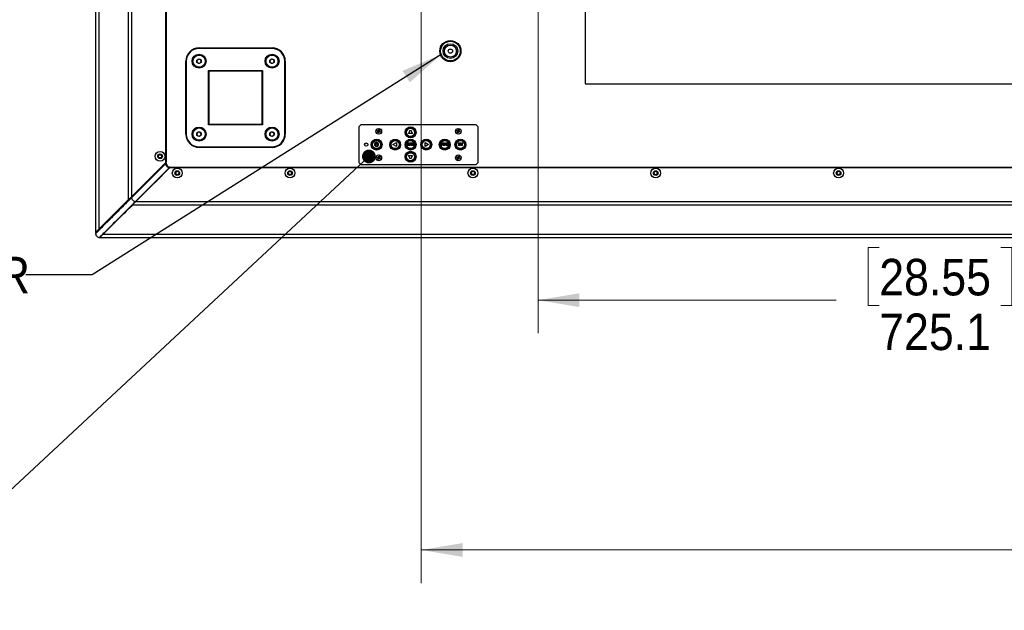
# Model space of a CAD drawing. Header units: millimetres. Extents: x 0 to 844, y -2 to 552.
# Tile 77 of 119: x 550 to 644, y 138 to 195. Entities that reach past the tile are written whole.
import ezdxf

# ---------------------------------------------------------------- set-up
doc = ezdxf.new("R2010")
doc.units = ezdxf.units.MM
doc.styles.add('SLDTEXTSTYLE2', font='GOTHIC.TTF', dxfattribs={"width": 0.913})
doc.styles.get("Standard").update_dxf_attribs({"font": 'GOTHIC.TTF'})
doc.dimstyles.new('SLDDIMSTYLE3', dxfattribs={"dimtxt": 0.18, "dimasz": 3.9624, "dimexe": 0, "dimexo": 0.0625, "dimgap": 0, "dimtad": 0, "dimtih": 1, "dimtoh": 1, "dimdec": 0, "dimrnd": 1e-09, "dimzin": 0, "dimdsep": 46, "dimtxsty": 'STANDARD', "dimsah": 1, "dimcen": 0.09, "dimadec": 0, "dimazin": 0, "dimtfac": 3.9624, "dimtdec": 0, "dimtofl": 0, "dimtmove": 0, "dimatfit": 3, "dimfxl": 1, "dimfrac": 2, "dimtolj": 1, "dimtzin": 0, "dimarcsym": 0})
doc.dimstyles.new('SLDDIMSTYLE5', dxfattribs={"dimtxt": 3.5, "dimasz": 3.9624, "dimexe": 0, "dimexo": 0.0625, "dimgap": 0.875, "dimtad": 0, "dimtih": 1, "dimtoh": 1, "dimdec": 1, "dimlfac": 10, "dimrnd": 1e-09, "dimzin": 12, "dimdsep": 46, "dimtxsty": 'SLDTEXTSTYLE2', "dimsah": 1, "dimcen": 0.09, "dimadec": 0, "dimazin": 3, "dimtfac": 1, "dimtdec": 1, "dimtofl": 0, "dimtmove": 0, "dimatfit": 3, "dimfxl": 1, "dimfrac": 2, "dimtolj": 1, "dimtzin": 12, "dimarcsym": 0})
doc.dimstyles.new('SLDDIMSTYLE6', dxfattribs={"dimtxt": 3.5, "dimasz": 3.9624, "dimexe": 0, "dimexo": 0.0625, "dimgap": 0.875, "dimtad": 0, "dimtih": 1, "dimtoh": 1, "dimdec": 1, "dimlfac": 10, "dimrnd": 1e-09, "dimzin": 4, "dimdsep": 46, "dimtxsty": 'SLDTEXTSTYLE2', "dimsah": 1, "dimcen": 0.09, "dimadec": 0, "dimazin": 1, "dimtfac": 1, "dimtdec": 1, "dimtofl": 0, "dimtmove": 0, "dimatfit": 3, "dimfxl": 1, "dimfrac": 2, "dimtolj": 1, "dimtzin": 12, "dimarcsym": 0})
doc.dimstyles.new('SLDDIMSTYLE7', dxfattribs={"dimtxt": 0.18, "dimasz": 1.3208, "dimexe": 0, "dimexo": 0.0625, "dimgap": 0, "dimtad": 0, "dimtih": 1, "dimtoh": 1, "dimdec": 0, "dimrnd": 1e-09, "dimzin": 0, "dimdsep": 46, "dimtxsty": 'STANDARD', "dimblk1": 'DOT', "dimblk2": 'DOT', "dimsah": 1, "dimcen": 0.09, "dimadec": 0, "dimazin": 0, "dimtfac": 1.3208, "dimtdec": 0, "dimtofl": 0, "dimtmove": 0, "dimatfit": 3, "dimldrblk": 'DOT', "dimfxl": 1, "dimfrac": 2, "dimtolj": 1, "dimtzin": 0, "dimarcsym": 0})

# ---------------------------------------------------------------- blocks, each defined once
blk = doc.blocks.new('_D_17')
at = {"color": 7, "linetype": 'Continuous', "lineweight": 0}
for p, q in [((599.832, 200.928), (599.832, 164.618)), ((632.491, 172.834), (631.425, 172.834)), ((631.425, 172.834), (631.425, 167.278)), ((644.129, 172.834), (645.195, 172.834)), ((645.195, 172.834), (645.195, 167.278)), ((599.832, 167.793), (628.356, 167.793)), ((672.346, 167.793), (648.264, 167.793)), ((631.425, 167.278), (632.491, 167.278)), ((645.195, 167.278), (644.129, 167.278))]:
    blk.add_line(p, q, dxfattribs=at)
at = {"color": 7, "linetype": 'Continuous', "lineweight": 18}
for points in [[(599.832, 167.793), (603.795, 167.133), (603.795, 168.454)], [(672.346, 167.793), (668.384, 168.454), (668.384, 167.133)]]:
    blk.add_solid(points, dxfattribs=at)
at = {"color": 7, "linetype": 'Continuous', "lineweight": 18, "char_height": 3.5, "attachment_point": 1, "style": 'SLDTEXTSTYLE2'}
for s, insert in [('28.55', (632.491, 171.749)), ('725.1', (632.491, 166.512))]:
    blk.add_mtext(s, dxfattribs=dict(at, insert=insert))
blk = doc.blocks.new('_D_21')
at = {"color": 7, "linetype": 'Continuous', "lineweight": 0}
for p, q in [((588.646, 253.659), (588.646, 140.69)), ((756.046, 253.659), (756.046, 140.69)), ((666.158, 148.906), (665.092, 148.906)), ((665.092, 148.906), (665.092, 143.349)), ((677.796, 148.906), (678.862, 148.906)), ((678.862, 148.906), (678.862, 143.349)), ((588.646, 143.865), (662.023, 143.865)), ((665.092, 143.349), (666.158, 143.349)), ((678.862, 143.349), (677.796, 143.349)), ((756.046, 143.865), (681.931, 143.865))]:
    blk.add_line(p, q, dxfattribs=at)
at = {"color": 7, "linetype": 'Continuous', "lineweight": 18}
for points in [[(588.646, 143.865), (592.608, 143.204), (592.608, 144.525)], [(756.046, 143.865), (752.084, 144.525), (752.084, 143.204)]]:
    blk.add_solid(points, dxfattribs=at)
at = {"color": 7, "linetype": 'Continuous', "lineweight": 18, "char_height": 3.5, "attachment_point": 1, "style": 'SLDTEXTSTYLE2'}
for s, insert in [('65.91', (666.158, 147.82)), ('1674.0', (664.865, 142.583))]:
    blk.add_mtext(s, dxfattribs=dict(at, insert=insert))
blk = doc.blocks.new('_Dot')
at = {"color": 0, "linetype": 'ByBlock', "lineweight": -2}
blk.add_line((-0.5, 0), (-1, 0), dxfattribs=at)
at = {"color": 0, "linetype": 'ByBlock', "const_width": 0.5}
blk.add_lwpolyline([(-0.25, 0, 1), (0.25, 0, 1)], format="xyb", close=True, dxfattribs=at)

msp = doc.modelspace()

# ---------------------------------------------------------------- linework, layer by layer
at = {"color": 7, "linetype": 'Continuous', "lineweight": 25}
for p, q in [((557.476, 306.386), (557.476, 174.265)), ((557.794, 306.068), (557.794, 174.582)), ((560.599, 303.263), (560.599, 177.388)), ((560.916, 302.946), (560.916, 177.705)), ((564.171, 299.691), (564.171, 180.96)), ((564.221, 299.641), (564.221, 181.01)), ((604.346, 195.825), (604.346, 188.525)), ((567.384, 191.903), (567.384, 191.953)), ((567.384, 191.953), (574.369, 191.953)), ((574.369, 191.903), (567.384, 191.903)), ((574.369, 191.903), (574.369, 191.953)), ((566.164, 190.683), (566.114, 190.683)), ((566.114, 183.698), (566.114, 190.683)), ((566.164, 190.683), (566.164, 183.698)), ((567.181, 190.795), (567.379, 190.914)), ((567.186, 190.564), (567.181, 190.795)), ((567.388, 190.452), (567.186, 190.564)), ((567.379, 190.914), (567.581, 190.802)), ((567.586, 190.571), (567.388, 190.452)), ((567.581, 190.802), (567.586, 190.571)), ((574.166, 190.795), (574.364, 190.914)), ((574.171, 190.564), (574.166, 190.795)), ((574.373, 190.452), (574.171, 190.564)), ((574.364, 190.914), (574.566, 190.802)), ((574.571, 190.571), (574.373, 190.452)), ((574.566, 190.802), (574.571, 190.571)), ((575.589, 183.698), (575.589, 190.683)), ((575.589, 190.683), (575.639, 190.683)), ((575.639, 190.683), (575.639, 183.698)), ((568.286, 184.6), (568.286, 189.78)), ((568.286, 189.78), (573.466, 189.78)), ((568.286, 189.78), (568.336, 189.73)), ((573.416, 189.73), (568.336, 189.73)), ((568.336, 189.73), (568.336, 184.65)), ((573.466, 189.78), (573.416, 189.73)), ((573.416, 184.65), (573.416, 189.73)), ((573.466, 189.78), (573.466, 184.6)), ((604.346, 188.525), (653.078, 188.525)), ((567.181, 183.81), (567.379, 183.929)), ((567.186, 183.579), (567.181, 183.81)), ((567.379, 183.929), (567.581, 183.817)), ((567.581, 183.817), (567.586, 183.586)), ((568.336, 184.65), (568.286, 184.6)), ((573.466, 184.6), (568.286, 184.6)), ((568.336, 184.65), (573.416, 184.65)), ((573.416, 184.65), (573.466, 184.6)), ((574.166, 183.81), (574.364, 183.929)), ((574.171, 183.579), (574.166, 183.81)), ((574.364, 183.929), (574.566, 183.817)), ((574.566, 183.817), (574.571, 183.586)), ((582.876, 184.6), (582.676, 184.4)), ((582.676, 184.4), (582.676, 180.99)), ((593.906, 184.6), (582.876, 184.6)), ((584.423, 183.988), (584.453, 184.061)), ((584.529, 183.944), (584.423, 183.988)), ((584.423, 183.988), (584.555, 183.955)), ((584.453, 184.061), (584.56, 184.017)), ((584.453, 184.061), (584.57, 183.991)), ((584.485, 183.837), (584.555, 183.955)), ((584.485, 183.837), (584.529, 183.944)), ((584.558, 183.807), (584.485, 183.837)), ((584.529, 183.944), (584.555, 183.955)), ((584.555, 183.955), (584.57, 183.991)), ((584.592, 183.94), (584.555, 183.955)), ((584.558, 183.807), (584.592, 183.94)), ((584.602, 183.914), (584.558, 183.807)), ((584.56, 184.017), (584.604, 184.124)), ((584.57, 183.991), (584.56, 184.017)), ((584.604, 184.124), (584.57, 183.991)), ((584.57, 183.991), (584.607, 183.976)), ((584.607, 183.976), (584.592, 183.94)), ((584.709, 183.87), (584.592, 183.94)), ((584.592, 183.94), (584.602, 183.914)), ((584.709, 183.87), (584.602, 183.914)), ((584.604, 184.124), (584.677, 184.093)), ((584.677, 184.093), (584.607, 183.976)), ((584.633, 183.987), (584.607, 183.976)), ((584.739, 183.942), (584.607, 183.976)), ((584.677, 184.093), (584.633, 183.987)), ((584.633, 183.987), (584.739, 183.942)), ((584.739, 183.942), (584.709, 183.87)), ((587.429, 183.748), (587.629, 184.095)), ((587.629, 184.095), (587.829, 183.748)), ((592.043, 183.988), (592.073, 184.061)), ((592.149, 183.944), (592.043, 183.988)), ((592.043, 183.988), (592.175, 183.955)), ((592.073, 184.061), (592.18, 184.017)), ((592.073, 184.061), (592.19, 183.991)), ((592.105, 183.837), (592.175, 183.955)), ((592.105, 183.837), (592.149, 183.944)), ((592.178, 183.807), (592.105, 183.837)), ((592.149, 183.944), (592.175, 183.955)), ((592.175, 183.955), (592.19, 183.991)), ((592.212, 183.94), (592.175, 183.955)), ((592.178, 183.807), (592.212, 183.94)), ((592.222, 183.914), (592.178, 183.807)), ((592.18, 184.017), (592.224, 184.124)), ((592.19, 183.991), (592.18, 184.017)), ((592.224, 184.124), (592.19, 183.991)), ((592.19, 183.991), (592.227, 183.976)), ((592.227, 183.976), (592.212, 183.94)), ((592.329, 183.87), (592.212, 183.94)), ((592.212, 183.94), (592.222, 183.914)), ((592.329, 183.87), (592.222, 183.914)), ((592.224, 184.124), (592.297, 184.093)), ((592.297, 184.093), (592.227, 183.976)), ((592.253, 183.987), (592.227, 183.976)), ((592.359, 183.942), (592.227, 183.976)), ((592.297, 184.093), (592.253, 183.987)), ((592.253, 183.987), (592.359, 183.942)), ((592.359, 183.942), (592.329, 183.87)), ((594.106, 184.4), (593.906, 184.6)), ((594.106, 180.99), (594.106, 184.4)), ((566.114, 183.698), (566.164, 183.698)), ((567.388, 183.467), (567.186, 183.579)), ((567.586, 183.586), (567.388, 183.467)), ((574.373, 183.467), (574.171, 183.579)), ((574.571, 183.586), (574.373, 183.467)), ((575.639, 183.698), (575.589, 183.698)), ((584.291, 182.845), (584.304, 182.823)), ((584.34, 182.745), (584.34, 182.895)), ((584.365, 182.92), (584.39, 182.92)), ((584.415, 182.895), (584.415, 182.745)), ((584.452, 182.823), (584.464, 182.845)), ((585.925, 182.695), (586.271, 182.895)), ((586.271, 182.895), (586.271, 182.495)), ((587.829, 183.748), (587.429, 183.748)), ((587.55, 182.84), (587.517, 182.836)), ((587.517, 182.836), (587.531, 182.723)), ((587.574, 182.643), (587.55, 182.84)), ((587.692, 182.843), (587.575, 182.844)), ((587.575, 182.844), (587.575, 182.806)), ((587.692, 182.805), (587.692, 182.843)), ((587.716, 182.84), (587.693, 182.642)), ((587.807, 182.829), (587.716, 182.84)), ((589.012, 182.895), (589.359, 182.695)), ((589.012, 182.495), (589.012, 182.895)), ((590.892, 182.845), (590.783, 182.838)), ((590.783, 182.838), (590.796, 182.638)), ((590.894, 182.807), (590.892, 182.845)), ((590.934, 182.844), (590.917, 182.644)), ((590.983, 182.84), (590.934, 182.844)), ((591.021, 182.721), (590.983, 182.84)), ((591.03, 182.836), (591.021, 182.721)), ((591.068, 182.833), (591.03, 182.836)), ((592.403, 182.842), (592.339, 182.842)), ((592.339, 182.842), (592.339, 182.642)), ((567.384, 182.478), (574.369, 182.478)), ((567.384, 182.428), (567.384, 182.478)), ((574.369, 182.428), (567.384, 182.428)), ((574.369, 182.428), (574.369, 182.478)), ((584.39, 182.72), (584.365, 182.72)), ((586.271, 182.495), (585.925, 182.695)), ((587.397, 182.819), (587.306, 182.796)), ((587.306, 182.796), (587.354, 182.604)), ((587.348, 182.769), (587.406, 182.784)), ((587.357, 182.734), (587.348, 182.769)), ((587.354, 182.604), (587.445, 182.627)), ((587.41, 182.747), (587.357, 182.734)), ((587.366, 182.698), (587.419, 182.712)), ((587.378, 182.648), (587.366, 182.698)), ((587.437, 182.662), (587.378, 182.648)), ((587.406, 182.784), (587.397, 182.819)), ((587.419, 182.712), (587.41, 182.747)), ((587.476, 182.831), (587.433, 182.826)), ((587.433, 182.826), (587.457, 182.629)), ((587.445, 182.627), (587.437, 182.662)), ((587.457, 182.629), (587.49, 182.633)), ((587.49, 182.633), (587.474, 182.77)), ((587.474, 182.77), (587.539, 182.639)), ((587.531, 182.723), (587.476, 182.831)), ((587.539, 182.639), (587.574, 182.643)), ((587.575, 182.806), (587.616, 182.806)), ((587.616, 182.806), (587.615, 182.644)), ((587.615, 182.644), (587.651, 182.644)), ((587.651, 182.644), (587.651, 182.806)), ((587.651, 182.806), (587.692, 182.805)), ((587.693, 182.642), (587.785, 182.632)), ((587.733, 182.676), (587.739, 182.724)), ((587.789, 182.67), (587.733, 182.676)), ((587.739, 182.724), (587.789, 182.719)), ((587.743, 182.762), (587.747, 182.798)), ((587.794, 182.757), (587.743, 182.762)), ((587.747, 182.798), (587.803, 182.791)), ((587.785, 182.632), (587.789, 182.67)), ((587.789, 182.719), (587.794, 182.757)), ((587.84, 182.822), (587.794, 182.63)), ((587.794, 182.63), (587.827, 182.622)), ((587.803, 182.791), (587.807, 182.829)), ((587.827, 182.622), (587.844, 182.693)), ((587.895, 182.809), (587.84, 182.822)), ((587.844, 182.693), (587.859, 182.69)), ((587.852, 182.729), (587.864, 182.779)), ((587.862, 182.726), (587.852, 182.729)), ((587.859, 182.69), (587.88, 182.61)), ((587.864, 182.779), (587.876, 182.776)), ((587.88, 182.61), (587.92, 182.6)), ((587.92, 182.6), (587.894, 182.693)), ((589.359, 182.695), (589.012, 182.495)), ((590.619, 182.801), (590.573, 182.791)), ((590.573, 182.791), (590.616, 182.599)), ((590.616, 182.599), (590.654, 182.607)), ((590.675, 182.714), (590.619, 182.801)), ((590.654, 182.607), (590.625, 182.735)), ((590.625, 182.735), (590.672, 182.659)), ((590.672, 182.659), (590.699, 182.665)), ((590.688, 182.817), (590.675, 182.714)), ((590.735, 182.828), (590.688, 182.817)), ((590.699, 182.665), (590.709, 182.754)), ((590.709, 182.754), (590.738, 182.626)), ((590.778, 182.635), (590.735, 182.828)), ((590.738, 182.626), (590.778, 182.635)), ((590.796, 182.638), (590.905, 182.645)), ((590.826, 182.802), (590.894, 182.807)), ((590.828, 182.767), (590.826, 182.802)), ((590.892, 182.771), (590.828, 182.767)), ((590.831, 182.729), (590.894, 182.733)), ((590.834, 182.678), (590.831, 182.729)), ((590.902, 182.683), (590.834, 182.678)), ((590.894, 182.733), (590.892, 182.771)), ((590.905, 182.645), (590.902, 182.683)), ((590.917, 182.644), (590.955, 182.641)), ((590.955, 182.641), (590.967, 182.78)), ((590.967, 182.78), (591.012, 182.636)), ((591.012, 182.636), (591.052, 182.633)), ((591.052, 182.633), (591.068, 182.833)), ((591.113, 182.823), (591.083, 182.7)), ((591.151, 182.814), (591.113, 182.823)), ((591.121, 182.692), (591.151, 182.814)), ((591.207, 182.8), (591.177, 182.678)), ((591.245, 182.791), (591.207, 182.8)), ((591.215, 182.667), (591.245, 182.791)), ((592.201, 182.683), (592.198, 182.682)), ((592.198, 182.682), (592.205, 182.634)), ((592.304, 182.786), (592.297, 182.831)), ((592.301, 182.785), (592.304, 182.786)), ((592.339, 182.642), (592.379, 182.642)), ((592.379, 182.806), (592.392, 182.806)), ((592.379, 182.751), (592.379, 182.806)), ((592.39, 182.751), (592.379, 182.751)), ((592.379, 182.642), (592.379, 182.715)), ((592.379, 182.715), (592.393, 182.715)), ((592.393, 182.715), (592.438, 182.642)), ((592.485, 182.642), (592.432, 182.727)), ((592.438, 182.642), (592.485, 182.642)), ((592.603, 182.636), (592.61, 182.682)), ((592.61, 182.682), (592.607, 182.683)), ((592.618, 182.764), (592.622, 182.763)), ((592.622, 182.763), (592.628, 182.81)), ((564.171, 180.96), (560.916, 177.705)), ((564.221, 181.01), (564.171, 180.96)), ((582.676, 180.99), (582.876, 180.79)), ((584.423, 181.448), (584.453, 181.521)), ((584.529, 181.404), (584.423, 181.448)), ((584.423, 181.448), (584.555, 181.415)), ((584.453, 181.521), (584.56, 181.477)), ((584.453, 181.521), (584.57, 181.451)), ((584.485, 181.297), (584.555, 181.415)), ((584.485, 181.297), (584.529, 181.404)), ((584.558, 181.267), (584.485, 181.297)), ((584.529, 181.404), (584.555, 181.415)), ((584.555, 181.415), (584.57, 181.451)), ((584.592, 181.4), (584.555, 181.415)), ((584.558, 181.267), (584.592, 181.4)), ((584.602, 181.374), (584.558, 181.267)), ((584.56, 181.477), (584.604, 181.584)), ((584.57, 181.451), (584.56, 181.477)), ((584.604, 181.584), (584.57, 181.451)), ((584.57, 181.451), (584.607, 181.436)), ((584.607, 181.436), (584.592, 181.4)), ((584.709, 181.33), (584.592, 181.4)), ((584.592, 181.4), (584.602, 181.374)), ((584.709, 181.33), (584.602, 181.374)), ((584.604, 181.584), (584.677, 181.553)), ((584.677, 181.553), (584.607, 181.436)), ((584.633, 181.447), (584.607, 181.436)), ((584.739, 181.402), (584.607, 181.436)), ((584.677, 181.553), (584.633, 181.447)), ((584.633, 181.447), (584.739, 181.402)), ((584.739, 181.402), (584.709, 181.33)), ((587.429, 181.642), (587.829, 181.642)), ((587.629, 181.296), (587.429, 181.642)), ((587.829, 181.642), (587.629, 181.296)), ((592.043, 181.448), (592.073, 181.521)), ((592.149, 181.404), (592.043, 181.448)), ((592.043, 181.448), (592.175, 181.415)), ((592.073, 181.521), (592.18, 181.477)), ((592.073, 181.521), (592.19, 181.451)), ((592.105, 181.297), (592.175, 181.415)), ((592.105, 181.297), (592.149, 181.404)), ((592.178, 181.267), (592.105, 181.297)), ((592.149, 181.404), (592.175, 181.415)), ((592.175, 181.415), (592.19, 181.451)), ((592.212, 181.4), (592.175, 181.415)), ((592.178, 181.267), (592.212, 181.4)), ((592.222, 181.374), (592.178, 181.267)), ((592.18, 181.477), (592.224, 181.584)), ((592.19, 181.451), (592.18, 181.477)), ((592.224, 181.584), (592.19, 181.451)), ((592.19, 181.451), (592.227, 181.436)), ((592.227, 181.436), (592.212, 181.4)), ((592.329, 181.33), (592.212, 181.4)), ((592.212, 181.4), (592.222, 181.374)), ((592.329, 181.33), (592.222, 181.374)), ((592.224, 181.584), (592.297, 181.553)), ((592.297, 181.553), (592.227, 181.436)), ((592.253, 181.447), (592.227, 181.436)), ((592.359, 181.402), (592.227, 181.436)), ((592.297, 181.553), (592.253, 181.447)), ((592.253, 181.447), (592.359, 181.402)), ((592.359, 181.402), (592.329, 181.33)), ((593.906, 180.79), (594.106, 180.99)), ((560.477, 177.216), (563.777, 180.515)), ((564.221, 180.91), (560.941, 177.63)), ((564.176, 180.862), (560.942, 177.629)), ((564.548, 180.49), (561.315, 177.257)), ((561.316, 177.256), (564.596, 180.536)), ((561.341, 177.231), (564.595, 180.486)), ((563.727, 180.515), (563.777, 180.515)), ((563.731, 180.519), (563.781, 180.519)), ((563.777, 180.515), (564.196, 180.934)), ((563.792, 180.514), (563.777, 180.515)), ((563.876, 180.64), (563.852, 180.64)), ((563.905, 180.643), (563.865, 180.654)), ((563.876, 180.64), (563.889, 180.627)), ((564.2, 180.106), (564.201, 180.091)), ((564.221, 180.91), (564.221, 180.91)), ((564.595, 180.486), (564.645, 180.536)), ((564.595, 180.486), (780.097, 180.486)), ((564.596, 180.536), (564.596, 180.536)), ((564.645, 180.536), (780.047, 180.536)), ((582.876, 180.79), (593.906, 180.79)), ((557.794, 174.582), (560.599, 177.388)), ((560.637, 177.327), (557.831, 174.52)), ((560.477, 177.216), (560.319, 177.057)), ((560.916, 177.705), (560.599, 177.388)), ((560.637, 177.327), (560.621, 177.343)), ((560.637, 177.327), (560.622, 177.308)), ((560.941, 177.63), (560.925, 177.647)), ((560.941, 177.63), (560.942, 177.629)), ((561.023, 176.913), (561.341, 177.231)), ((561.315, 177.257), (561.316, 177.256)), ((561.316, 177.256), (561.332, 177.239)), ((561.341, 177.231), (783.351, 177.231)), ((558.206, 174.146), (561.012, 176.952)), ((561.023, 176.913), (558.218, 174.108)), ((558.225, 174.963), (560.319, 177.057)), ((560.994, 176.936), (561.012, 176.952)), ((561.012, 176.952), (561.029, 176.935)), ((561.023, 176.913), (783.669, 176.913)), ((557.794, 174.582), (557.476, 174.265)), ((557.509, 174.232), (557.626, 174.365)), ((557.793, 174.516), (557.626, 174.365)), ((557.626, 174.415), (557.626, 174.365)), ((557.685, 174.473), (557.685, 174.422)), ((557.726, 174.515), (557.726, 174.463)), ((557.789, 174.577), (557.789, 174.527)), ((557.831, 174.52), (557.815, 174.537)), ((557.876, 174.615), (557.876, 174.665)), ((558.026, 174.765), (558.026, 174.815)), ((558.225, 174.963), (558.228, 175.016)), ((557.479, 174.165), (557.526, 174.215)), ((557.526, 174.215), (557.509, 174.232)), ((557.509, 174.232), (557.509, 174.232)), ((557.9, 173.84), (557.851, 173.793)), ((557.9, 173.791), (558.218, 174.108)), ((557.9, 173.84), (557.917, 173.823)), ((557.9, 173.791), (786.792, 173.791)), ((557.918, 173.823), (558.05, 173.941)), ((558.201, 174.108), (558.05, 173.941)), ((558.206, 174.146), (558.223, 174.129)), ((558.218, 174.108), (786.474, 174.108))]:
    msp.add_line(p, q, dxfattribs=at)
at = {"color": 8, "linetype": 'Continuous', "lineweight": 25}
for p, q in [((560.481, 177.269), (560.477, 177.216)), ((560.319, 177.057), (560.322, 177.111)), ((557.976, 174.715), (557.976, 174.765))]:
    msp.add_line(p, q, dxfattribs=at)
at = {"color": 7, "linetype": 'Continuous', "lineweight": 25, "flags": 128}
for points in [[(560.925, 177.647), (561.605, 178.327), (562.314, 179.036), (563.053, 179.775), (563.792, 180.514)], [(564.2, 180.106), (563.491, 179.397), (562.782, 178.689), (562.428, 178.335), (562.074, 177.98), (561.332, 177.239)], [(563.792, 180.514), (563.889, 180.611), (563.986, 180.709), (564.114, 180.836), (564.196, 180.919)], [(564.604, 180.51), (564.542, 180.448), (564.455, 180.361), (564.327, 180.233), (564.2, 180.106)], [(557.815, 174.537), (558.449, 175.172), (559.105, 175.828), (559.761, 176.484), (560.204, 176.926), (560.621, 177.343)], [(557.816, 174.502), (557.82, 174.506), (557.823, 174.51), (557.825, 174.513), (557.828, 174.517), (557.831, 174.52)], [(558.188, 174.131), (558.188, 174.131), (558.194, 174.136), (558.2, 174.141), (558.206, 174.146)]]:
    msp.add_lwpolyline(points, dxfattribs=at)
at = {"color": 7, "linetype": 'Continuous', "lineweight": 25}
for centre, radius in [((591.444, 191.648), 1.013), ((591.444, 191.648), 0.942), ((591.444, 191.648), 0.707), ((567.384, 190.683), 0.672), ((574.369, 190.683), 0.672), ((591.444, 191.648), 0.578), ((591.444, 191.648), 0.2), ((567.384, 190.683), 0.585), ((574.369, 190.683), 0.585), ((567.384, 183.698), 0.672), ((567.384, 183.698), 0.585), ((574.369, 183.698), 0.672), ((574.369, 183.698), 0.585), ((584.581, 183.965), 0.275), ((587.629, 183.864), 0.526), ((587.629, 183.864), 0.476), ((587.629, 183.864), 0.476), ((587.629, 183.864), 0.453), ((587.629, 183.864), 0.433), ((587.629, 183.864), 0.387), ((592.201, 183.965), 0.275), ((583.387, 182.695), 0.165), ((584.378, 182.695), 0.526), ((584.378, 182.695), 0.476), ((584.378, 182.695), 0.476), ((584.378, 182.695), 0.453), ((584.378, 182.695), 0.433), ((584.378, 182.695), 0.387), ((586.156, 182.695), 0.526), ((586.156, 182.695), 0.476), ((586.156, 182.695), 0.476), ((586.156, 182.695), 0.453), ((586.156, 182.695), 0.433), ((586.156, 182.695), 0.387), ((587.629, 182.695), 0.526), ((587.629, 182.695), 0.476), ((587.629, 182.695), 0.476), ((587.629, 182.695), 0.453), ((587.629, 182.695), 0.433), ((587.629, 182.695), 0.387), ((589.128, 182.695), 0.526), ((589.128, 182.695), 0.476), ((589.128, 182.695), 0.476), ((589.128, 182.695), 0.453), ((589.128, 182.695), 0.433), ((589.128, 182.695), 0.387), ((590.906, 182.695), 0.526), ((590.906, 182.695), 0.476), ((590.906, 182.695), 0.476), ((590.906, 182.695), 0.453), ((590.906, 182.695), 0.433), ((590.906, 182.695), 0.387), ((592.404, 182.695), 0.526), ((592.404, 182.695), 0.476), ((592.404, 182.695), 0.476), ((592.404, 182.695), 0.453), ((592.404, 182.695), 0.433), ((592.404, 182.695), 0.387), ((563.656, 181.575), 0.47), ((587.629, 181.527), 0.526), ((587.629, 181.527), 0.476), ((587.629, 181.527), 0.476), ((587.629, 181.527), 0.453), ((587.629, 181.527), 0.433), ((587.629, 181.527), 0.387), ((563.656, 181.575), 0.225), ((563.656, 181.575), 0.2), ((563.656, 181.575), 0.165), ((584.581, 181.425), 0.275), ((592.201, 181.425), 0.275), ((565.296, 179.97), 0.47), ((565.296, 179.97), 0.225), ((565.296, 179.97), 0.2), ((565.296, 179.97), 0.165), ((576.096, 179.97), 0.47), ((576.096, 179.97), 0.225), ((576.096, 179.97), 0.2), ((576.096, 179.97), 0.165), ((593.596, 179.97), 0.47), ((593.596, 179.97), 0.225), ((593.596, 179.97), 0.2), ((593.596, 179.97), 0.165), ((611.096, 179.97), 0.47), ((611.096, 179.97), 0.225), ((611.096, 179.97), 0.2), ((611.096, 179.97), 0.165), ((628.596, 179.97), 0.47), ((628.596, 179.97), 0.225), ((628.596, 179.97), 0.2), ((628.596, 179.97), 0.165)]:
    msp.add_circle(centre, radius, dxfattribs=at)
for centre, radius, start, end in [((567.384, 190.683), 1.27, 90, 180), ((567.384, 190.683), 1.22, 90, 180), ((574.369, 190.683), 1.27, 0, 90), ((574.369, 190.683), 1.22, 0, 90), ((567.384, 190.683), 0.2, 121.0613, 181.0613), ((567.384, 190.683), 0.2, 181.0613, 241.0613), ((567.384, 190.683), 0.2, 61.0613, 121.0613), ((567.384, 190.683), 0.2, 241.0613, 301.0613), ((567.384, 190.683), 0.2, 1.0613, 61.0613), ((567.384, 190.683), 0.2, 301.0613, 1.0613), ((574.369, 190.683), 0.2, 121.0613, 181.0613), ((574.369, 190.683), 0.2, 181.0613, 241.0613), ((574.369, 190.683), 0.2, 61.0613, 121.0613), ((574.369, 190.683), 0.2, 241.0613, 301.0613), ((574.369, 190.683), 0.2, 1.0613, 61.0613), ((574.369, 190.683), 0.2, 301.0613, 1.0613), ((567.384, 183.698), 0.2, 121.0613, 181.0613), ((567.384, 183.698), 0.2, 61.0613, 121.0613), ((567.384, 183.698), 0.2, 1.0613, 61.0613), ((574.369, 183.698), 0.2, 121.0613, 181.0613), ((574.369, 183.698), 0.2, 61.0613, 121.0613), ((574.369, 183.698), 0.2, 1.0613, 61.0613), ((567.384, 183.698), 1.27, 180, 270), ((567.384, 183.698), 1.22, 180, 270), ((567.384, 183.698), 0.2, 181.0613, 241.0613), ((567.384, 183.698), 0.2, 241.0613, 301.0613), ((567.384, 183.698), 0.2, 301.0613, 1.0613), ((574.369, 183.698), 0.2, 181.0613, 241.0613), ((574.369, 183.698), 0.2, 241.0613, 301.0613), ((574.369, 183.698), 1.22, 270, 360), ((574.369, 183.698), 1.27, 270, 360), ((574.369, 183.698), 0.2, 301.0613, 1.0613), ((584.378, 182.695), 0.2, 128.21321, 51.78679), ((584.27, 182.833), 0.025, 30, 128.21321), ((584.365, 182.895), 0.025, 90, 180), ((584.39, 182.895), 0.025, 0, 90), ((584.486, 182.833), 0.025, 51.78679, 150), ((584.378, 182.695), 0.125, 129.59407, 50.40593), ((584.282, 182.811), 0.025, 309.59407, 30), ((584.365, 182.745), 0.025, 180, 270), ((584.39, 182.745), 0.025, 270, 0), ((584.473, 182.811), 0.025, 150, 230.40593), ((564.611, 180.926), 0.44, 188.25145, 261.74855), ((564.611, 180.926), 0.39, 182.49055, 267.50945)]:
    msp.add_arc(centre, radius, start, end, dxfattribs=at)
for points, knots in [([(592.242, 182.836), (592.233, 182.834), (592.214, 182.829), (592.194, 182.81), (592.184, 182.786), (592.185, 182.771), (592.186, 182.763)], [0, 0, 0, 0, 0.280017, 0.559564, 0.779549, 1, 1, 1, 1]), ([(592.297, 182.831), (592.287, 182.833), (592.269, 182.838), (592.251, 182.837), (592.242, 182.836)], [0, 0, 0, 0, 0.559644, 1, 1, 1, 1]), ([(592.444, 182.831), (592.437, 182.835), (592.424, 182.842), (592.409, 182.842), (592.403, 182.842)], [0, 0, 0, 0, 0.557309, 1, 1, 1, 1]), ([(587.885, 182.727), (587.883, 182.726), (587.879, 182.724), (587.871, 182.724), (587.866, 182.725), (587.862, 182.726)], [0, 0, 0, 0, 0.279337, 0.559255, 1, 1, 1, 1]), ([(587.876, 182.776), (587.879, 182.776), (587.885, 182.774), (587.89, 182.771), (587.893, 182.769)], [0, 0, 0, 0, 0.561194, 1, 1, 1, 1]), ([(587.897, 182.747), (587.896, 182.743), (587.894, 182.735), (587.888, 182.73), (587.885, 182.727)], [0, 0, 0, 0, 0.560784, 1, 1, 1, 1]), ([(587.893, 182.769), (587.894, 182.768), (587.897, 182.764), (587.898, 182.756), (587.897, 182.751), (587.897, 182.747)], [0, 0, 0, 0, 0.279707, 0.559686, 1, 1, 1, 1]), ([(587.894, 182.693), (587.901, 182.697), (587.912, 182.703), (587.923, 182.717), (587.93, 182.73), (587.932, 182.74), (587.934, 182.744)], [0, 0, 0, 0, 0.339027, 0.559163, 0.779504, 1, 1, 1, 1]), ([(587.928, 182.791), (587.922, 182.796), (587.913, 182.805), (587.9, 182.808), (587.895, 182.809)], [0, 0, 0, 0, 0.556991, 1, 1, 1, 1]), ([(587.934, 182.744), (587.935, 182.754), (587.938, 182.77), (587.931, 182.784), (587.928, 182.791)], [0, 0, 0, 0, 0.560352, 1, 1, 1, 1]), ([(591.083, 182.7), (591.081, 182.689), (591.077, 182.668), (591.085, 182.637), (591.106, 182.617), (591.122, 182.612), (591.131, 182.609)], [0, 0, 0, 0, 0.280914, 0.55963, 0.779342, 1, 1, 1, 1]), ([(591.139, 182.645), (591.135, 182.647), (591.128, 182.649), (591.121, 182.657), (591.117, 182.67), (591.119, 182.682), (591.121, 182.692)], [0, 0, 0, 0, 0.2495461, 0.3749896, 0.5004906, 1, 1, 1, 1]), ([(591.131, 182.609), (591.141, 182.608), (591.163, 182.604), (591.192, 182.619), (591.207, 182.643), (591.212, 182.659), (591.215, 182.667)], [0, 0, 0, 0, 0.280207, 0.558104, 0.778714, 1, 1, 1, 1]), ([(591.177, 182.678), (591.174, 182.669), (591.171, 182.657), (591.16, 182.647), (591.151, 182.643), (591.144, 182.644), (591.139, 182.645)], [0, 0, 0, 0, 0.499648, 0.625191, 0.750548, 1, 1, 1, 1]), ([(592.186, 182.763), (592.187, 182.757), (592.19, 182.744), (592.199, 182.727), (592.213, 182.717), (592.223, 182.713), (592.228, 182.712)], [0, 0, 0, 0, 0.280352, 0.559816, 0.779694, 1, 1, 1, 1]), ([(592.258, 182.663), (592.246, 182.663), (592.225, 182.664), (592.208, 182.677), (592.201, 182.683)], [0, 0, 0, 0, 0.557872, 1, 1, 1, 1]), ([(592.205, 182.634), (592.215, 182.631), (592.234, 182.624), (592.255, 182.626), (592.263, 182.627)], [0, 0, 0, 0, 0.55991, 1, 1, 1, 1]), ([(592.225, 182.775), (592.225, 182.779), (592.226, 182.786), (592.23, 182.791), (592.232, 182.793)], [0, 0, 0, 0, 0.558621, 1, 1, 1, 1]), ([(592.249, 182.758), (592.243, 182.759), (592.234, 182.76), (592.227, 182.768), (592.226, 182.773), (592.225, 182.775)], [0, 0, 0, 0, 0.559644, 0.779348, 1, 1, 1, 1]), ([(592.228, 182.712), (592.235, 182.71), (592.246, 182.708), (592.258, 182.706), (592.264, 182.706)], [0, 0, 0, 0, 0.559827, 1, 1, 1, 1]), ([(592.232, 182.793), (592.235, 182.796), (592.24, 182.799), (592.247, 182.8), (592.249, 182.801)], [0, 0, 0, 0, 0.559279, 1, 1, 1, 1]), ([(592.249, 182.801), (592.26, 182.801), (592.279, 182.8), (592.294, 182.79), (592.301, 182.785)], [0, 0, 0, 0, 0.558166, 1, 1, 1, 1]), ([(592.281, 182.752), (592.275, 182.754), (592.265, 182.756), (592.254, 182.758), (592.249, 182.758)], [0, 0, 0, 0, 0.559806, 1, 1, 1, 1]), ([(592.275, 182.669), (592.272, 182.667), (592.267, 182.664), (592.261, 182.663), (592.258, 182.663)], [0, 0, 0, 0, 0.558697, 1, 1, 1, 1]), ([(592.263, 182.627), (592.273, 182.629), (592.293, 182.634), (592.314, 182.655), (592.323, 182.679), (592.322, 182.695), (592.321, 182.703)], [0, 0, 0, 0, 0.280256, 0.559225, 0.779347, 1, 1, 1, 1]), ([(592.264, 182.706), (592.266, 182.705), (592.271, 182.704), (592.277, 182.7), (592.281, 182.695), (592.282, 182.691), (592.282, 182.689)], [0, 0, 0, 0, 0.280142, 0.560117, 0.779779, 1, 1, 1, 1]), ([(592.282, 182.689), (592.282, 182.687), (592.283, 182.683), (592.281, 182.675), (592.277, 182.672), (592.275, 182.669)], [0, 0, 0, 0, 0.280802, 0.560982, 1, 1, 1, 1]), ([(592.321, 182.703), (592.32, 182.709), (592.318, 182.722), (592.306, 182.742), (592.291, 182.748), (592.281, 182.752)], [0, 0, 0, 0, 0.281494, 0.561817, 1, 1, 1, 1]), ([(592.414, 182.758), (592.413, 182.756), (592.409, 182.753), (592.4, 182.751), (592.394, 182.751), (592.39, 182.751)], [0, 0, 0, 0, 0.279304, 0.559181, 1, 1, 1, 1]), ([(592.392, 182.806), (592.396, 182.806), (592.403, 182.806), (592.409, 182.804), (592.412, 182.803)], [0, 0, 0, 0, 0.5610431, 1, 1, 1, 1]), ([(592.412, 182.803), (592.414, 182.802), (592.418, 182.799), (592.421, 182.791), (592.422, 182.785), (592.422, 182.781)], [0, 0, 0, 0, 0.279607, 0.559557, 1, 1, 1, 1]), ([(592.422, 182.781), (592.422, 182.776), (592.422, 182.767), (592.417, 182.761), (592.414, 182.758)], [0, 0, 0, 0, 0.561102, 1, 1, 1, 1]), ([(592.432, 182.727), (592.438, 182.732), (592.449, 182.74), (592.458, 182.756), (592.462, 182.771), (592.462, 182.782), (592.463, 182.787)], [0, 0, 0, 0, 0.339204, 0.559324, 0.779524, 1, 1, 1, 1]), ([(592.463, 182.787), (592.462, 182.796), (592.461, 182.813), (592.449, 182.826), (592.444, 182.831)], [0, 0, 0, 0, 0.560058, 1, 1, 1, 1]), ([(592.487, 182.741), (592.485, 182.727), (592.483, 182.7), (592.493, 182.662), (592.517, 182.634), (592.538, 182.629), (592.548, 182.626)], [0, 0, 0, 0, 0.281174, 0.56094, 0.780378, 1, 1, 1, 1]), ([(592.578, 182.834), (592.569, 182.834), (592.55, 182.835), (592.525, 182.822), (592.498, 182.793), (592.491, 182.762), (592.487, 182.741)], [0, 0, 0, 0, 0.186874, 0.373524, 0.560774, 1, 1, 1, 1]), ([(592.534, 182.682), (592.53, 182.691), (592.524, 182.709), (592.526, 182.727), (592.527, 182.735)], [0, 0, 0, 0, 0.558133, 1, 1, 1, 1]), ([(592.527, 182.735), (592.529, 182.745), (592.532, 182.763), (592.543, 182.778), (592.548, 182.784)], [0, 0, 0, 0, 0.560669, 1, 1, 1, 1]), ([(592.56, 182.663), (592.554, 182.665), (592.543, 182.668), (592.537, 182.678), (592.534, 182.682)], [0, 0, 0, 0, 0.558877, 1, 1, 1, 1]), ([(592.548, 182.784), (592.553, 182.788), (592.562, 182.796), (592.574, 182.795), (592.579, 182.795)], [0, 0, 0, 0, 0.559288, 1, 1, 1, 1]), ([(592.548, 182.626), (592.554, 182.626), (592.565, 182.624), (592.576, 182.627), (592.58, 182.628)], [0, 0, 0, 0, 0.559635, 1, 1, 1, 1]), ([(592.588, 182.67), (592.583, 182.667), (592.574, 182.663), (592.565, 182.663), (592.56, 182.663)], [0, 0, 0, 0, 0.560224, 1, 1, 1, 1]), ([(592.608, 182.825), (592.603, 182.827), (592.593, 182.831), (592.582, 182.833), (592.578, 182.834)], [0, 0, 0, 0, 0.559853, 1, 1, 1, 1]), ([(592.579, 182.795), (592.584, 182.794), (592.593, 182.791), (592.6, 182.785), (592.603, 182.782)], [0, 0, 0, 0, 0.558324, 1, 1, 1, 1]), ([(592.58, 182.628), (592.585, 182.629), (592.593, 182.631), (592.6, 182.634), (592.603, 182.636)], [0, 0, 0, 0, 0.559797, 1, 1, 1, 1]), ([(592.607, 182.683), (592.603, 182.68), (592.597, 182.675), (592.591, 182.671), (592.588, 182.67)], [0, 0, 0, 0, 0.560105, 1, 1, 1, 1]), ([(592.603, 182.782), (592.606, 182.779), (592.611, 182.773), (592.616, 182.767), (592.618, 182.764)], [0, 0, 0, 0, 0.559872, 1, 1, 1, 1]), ([(592.628, 182.81), (592.625, 182.813), (592.618, 182.818), (592.611, 182.823), (592.608, 182.825)], [0, 0, 0, 0, 0.560097, 1, 1, 1, 1]), ([(564.176, 180.862), (564.18, 180.867), (564.19, 180.877), (564.204, 180.891), (564.215, 180.903), (564.22, 180.908), (564.221, 180.91), (564.221, 180.91)], [0, 0, 0, 0, 0.1993091, 0.5014662, 0.7246651, 0.8971887, 1, 1, 1, 1]), ([(564.196, 180.934), (564.197, 180.935), (564.2, 180.937), (564.205, 180.939), (564.21, 180.938), (564.214, 180.937), (564.218, 180.933), (564.221, 180.929), (564.221, 180.925), (564.221, 180.924)], [0, 0, 0, 0, 0.1432403, 0.2864841, 0.429663, 0.5728887, 0.7162829, 0.8598937, 1, 1, 1, 1]), ([(564.196, 180.919), (564.196, 180.92), (564.196, 180.923), (564.196, 180.928), (564.196, 180.932), (564.196, 180.934)], [0, 0, 0, 0, 0.285236, 0.572, 1, 1, 1, 1]), ([(564.221, 180.91), (564.221, 180.912), (564.22, 180.915), (564.217, 180.919), (564.212, 180.922), (564.207, 180.923), (564.202, 180.923), (564.198, 180.921), (564.197, 180.919), (564.196, 180.919)], [0, 0, 0, 0, 0.154674, 0.309355, 0.463853, 0.618041, 0.771991, 0.925877, 1, 1, 1, 1]), ([(564.221, 180.924), (564.221, 180.921), (564.221, 180.918), (564.221, 180.913), (564.222, 180.91), (564.222, 180.909)], [0, 0, 0, 0, 0.424601, 0.711588, 1, 1, 1, 1]), ([(564.222, 180.909), (564.222, 180.909), (564.222, 180.909), (564.221, 180.91), (564.221, 180.91)], [0, 0, 0, 0, 0.112415, 1, 1, 1, 1]), ([(564.548, 180.49), (564.553, 180.495), (564.563, 180.505), (564.578, 180.519), (564.589, 180.53), (564.594, 180.535), (564.596, 180.535), (564.596, 180.536)], [0, 0, 0, 0, 0.218291, 0.5219, 0.739609, 0.909354, 1, 1, 1, 1]), ([(564.596, 180.536), (564.595, 180.536), (564.595, 180.536), (564.594, 180.536), (564.594, 180.536)], [0, 0, 0, 0, 0.887585, 1, 1, 1, 1]), ([(564.594, 180.536), (564.595, 180.536), (564.597, 180.536), (564.601, 180.536), (564.605, 180.536), (564.608, 180.536), (564.609, 180.536)], [0, 0, 0, 0, 0.139449, 0.426437, 0.713423, 1, 1, 1, 1]), ([(564.604, 180.51), (564.605, 180.512), (564.607, 180.514), (564.609, 180.519), (564.609, 180.524), (564.607, 180.529), (564.603, 180.533), (564.599, 180.535), (564.597, 180.536), (564.596, 180.536)], [0, 0, 0, 0, 0.154088, 0.308184, 0.462119, 0.616007, 0.770048, 0.924376, 1, 1, 1, 1]), ([(564.609, 180.536), (564.611, 180.535), (564.614, 180.535), (564.619, 180.532), (564.622, 180.529), (564.624, 180.524), (564.624, 180.519), (564.623, 180.514), (564.621, 180.511), (564.62, 180.51)], [0, 0, 0, 0, 0.143821, 0.287643, 0.431428, 0.575044, 0.718444, 0.861673, 1, 1, 1, 1]), ([(560.622, 177.308), (560.431, 177.117), (560.038, 176.724), (559.443, 176.129), (558.865, 175.551), (558.323, 175.009), (557.982, 174.668), (557.816, 174.502)], [0, 0, 0, 0, 0.204474, 0.420191, 0.635909, 0.822679, 1, 1, 1, 1]), ([(560.621, 177.343), (560.634, 177.356), (560.659, 177.381), (560.699, 177.421), (560.739, 177.46), (560.789, 177.511), (560.852, 177.573), (560.9, 177.622), (560.925, 177.647)], [0, 0, 0, 0, 0.1322367, 0.2648395, 0.3970843, 0.5297394, 0.7639641, 1, 1, 1, 1]), ([(560.919, 177.606), (560.896, 177.582), (560.849, 177.535), (560.789, 177.475), (560.739, 177.425), (560.7, 177.386), (560.661, 177.347), (560.635, 177.321), (560.622, 177.308)], [0, 0, 0, 0, 0.23158, 0.464615, 0.597659, 0.731005, 0.865325, 1, 1, 1, 1]), ([(560.941, 177.63), (560.882, 177.572), (560.778, 177.467), (560.68, 177.369), (560.637, 177.327)], [0, 0, 0, 0, 0.563676, 1, 1, 1, 1]), ([(560.942, 177.629), (560.935, 177.621), (560.927, 177.614), (560.919, 177.606), (560.919, 177.606)], [0, 0, 0, 0, 0.980626, 1, 1, 1, 1]), ([(560.919, 177.606), (560.927, 177.567), (560.946, 177.475), (561.035, 177.349), (561.16, 177.26), (561.253, 177.241), (561.292, 177.234)], [0, 0, 0, 0, 0.206855, 0.499999, 0.793144, 1, 1, 1, 1]), ([(561.292, 177.234), (561.272, 177.214), (561.233, 177.175), (561.178, 177.12), (561.128, 177.071), (561.083, 177.025), (561.038, 176.98), (561.009, 176.951), (560.994, 176.936)], [0, 0, 0, 0, 0.193726, 0.388298, 0.540049, 0.69224, 0.845857, 1, 1, 1, 1]), ([(561.012, 176.952), (561.067, 177.006), (561.165, 177.105), (561.27, 177.209), (561.316, 177.256)], [0, 0, 0, 0, 0.553658, 1, 1, 1, 1]), ([(561.332, 177.239), (561.319, 177.225), (561.291, 177.198), (561.25, 177.157), (561.209, 177.116), (561.158, 177.065), (561.097, 177.004), (561.052, 176.958), (561.029, 176.935)], [0, 0, 0, 0, 0.132226, 0.264707, 0.396947, 0.52955, 0.763657, 1, 1, 1, 1]), ([(561.315, 177.257), (561.307, 177.249), (561.299, 177.241), (561.292, 177.234), (561.292, 177.234)], [0, 0, 0, 0, 0.980407, 1, 1, 1, 1]), ([(560.994, 176.936), (560.803, 176.745), (560.409, 176.352), (559.815, 175.757), (559.237, 175.18), (558.695, 174.638), (558.355, 174.297), (558.188, 174.131)], [0, 0, 0, 0, 0.204472, 0.42018, 0.635888, 0.8219065, 1, 1, 1, 1]), ([(561.029, 176.935), (560.819, 176.725), (560.39, 176.296), (559.704, 175.61), (558.979, 174.885), (558.472, 174.379), (558.223, 174.129)], [0, 0, 0, 0, 0.2247782, 0.4585512, 0.7330593, 1, 1, 1, 1]), ([(557.816, 174.502), (557.773, 174.459), (557.675, 174.361), (557.562, 174.248), (557.491, 174.176), (557.483, 174.169), (557.479, 174.165)], [0, 0, 0, 0, 0.254846, 0.582297, 0.805021, 1, 1, 1, 1]), ([(557.509, 174.232), (557.514, 174.238), (557.522, 174.246), (557.558, 174.281), (557.609, 174.332), (557.69, 174.413), (557.762, 174.485), (557.793, 174.516)], [0, 0, 0, 0, 0.224775, 0.335728, 0.481961, 0.776335, 1, 1, 1, 1]), ([(557.831, 174.52), (557.788, 174.477), (557.701, 174.39), (557.603, 174.292), (557.539, 174.228), (557.53, 174.219), (557.526, 174.215)], [0, 0, 0, 0, 0.289295, 0.573004, 0.787457, 1, 1, 1, 1]), ([(557.793, 174.516), (557.795, 174.518), (557.799, 174.521), (557.804, 174.526), (557.809, 174.532), (557.813, 174.535), (557.815, 174.537)], [0, 0, 0, 0, 0.249958, 0.499933, 0.749958, 1, 1, 1, 1]), ([(557.479, 174.169), (557.489, 174.121), (557.508, 174.027), (557.596, 173.91), (557.713, 173.823), (557.807, 173.803), (557.855, 173.793)], [0, 0, 0, 0, 0.2530818, 0.5, 0.7469182, 1, 1, 1, 1]), ([(558.188, 174.131), (558.152, 174.095), (558.057, 173.999), (557.942, 173.885), (557.864, 173.807), (557.855, 173.798), (557.851, 173.793)], [0, 0, 0, 0, 0.2130554, 0.5639211, 0.7894166, 1, 1, 1, 1]), ([(557.9, 173.84), (557.908, 173.847), (557.922, 173.862), (558.007, 173.946), (558.103, 174.042), (558.172, 174.111), (558.206, 174.146)], [0, 0, 0, 0, 0.269633, 0.547102, 0.772193, 1, 1, 1, 1]), ([(558.201, 174.108), (558.171, 174.077), (558.115, 174.021), (558.046, 173.951), (557.994, 173.9), (557.959, 173.864), (557.929, 173.834), (557.922, 173.828), (557.918, 173.823)], [0, 0, 0, 0, 0.216751, 0.402359, 0.558924, 0.690416, 0.807219, 1, 1, 1, 1]), ([(558.223, 174.129), (558.221, 174.127), (558.217, 174.124), (558.212, 174.118), (558.207, 174.113), (558.203, 174.109), (558.201, 174.108)], [0, 0, 0, 0, 0.249959, 0.499934, 0.749959, 1, 1, 1, 1])]:
    msp.add_open_spline(points, degree=3, knots=knots, dxfattribs=at)

# ---------------------------------------------------------------- texts
at = {"color": 7, "linetype": 'Continuous', "lineweight": 0, "insert": (523.895, 171.952), "char_height": 3.5, "attachment_point": 1, "style": 'SLDTEXTSTYLE2'}
msp.add_mtext('IR RECIEVER', dxfattribs=at)

# ---------------------------------------------------------------- dimensions: what is measured, and where the dimension line sits
at = {"color": 7, "linetype": 'Continuous', "lineweight": 18}
for base, p1, p2, dimstyle, picture, middle in [((756.046, 143.865), (588.646, 254.929), (756.046, 254.929), 'SLDDIMSTYLE6', '_D_21', (671.977, 143.865)), ((672.346, 167.793), (599.832, 202.198), (672.346, 151.303), 'SLDDIMSTYLE5', '_D_17', (638.31, 167.793))]:
    dim = msp.add_linear_dim(base=base, p1=p1, p2=p2, dimstyle=dimstyle, dxfattribs=at)
    dim.commit()
    dim.dimension.update_dxf_attribs({"geometry": picture, "text_midpoint": middle, "dimtype": 160})

# ---------------------------------------------------------------- leaders
at = {"color": 7, "linetype": 'Continuous', "lineweight": 0}
for points, dimstyle in [([(590.559, 191.323), (557.154, 170.21), (550.804, 170.21)], 'SLDDIMSTYLE3'), ([(583.641, 181.553), (549.282, 149.52), (542.932, 149.52)], 'SLDDIMSTYLE7')]:
    msp.add_leader(points, dimstyle=dimstyle, dxfattribs=at)

doc.saveas('drawing.dxf')
